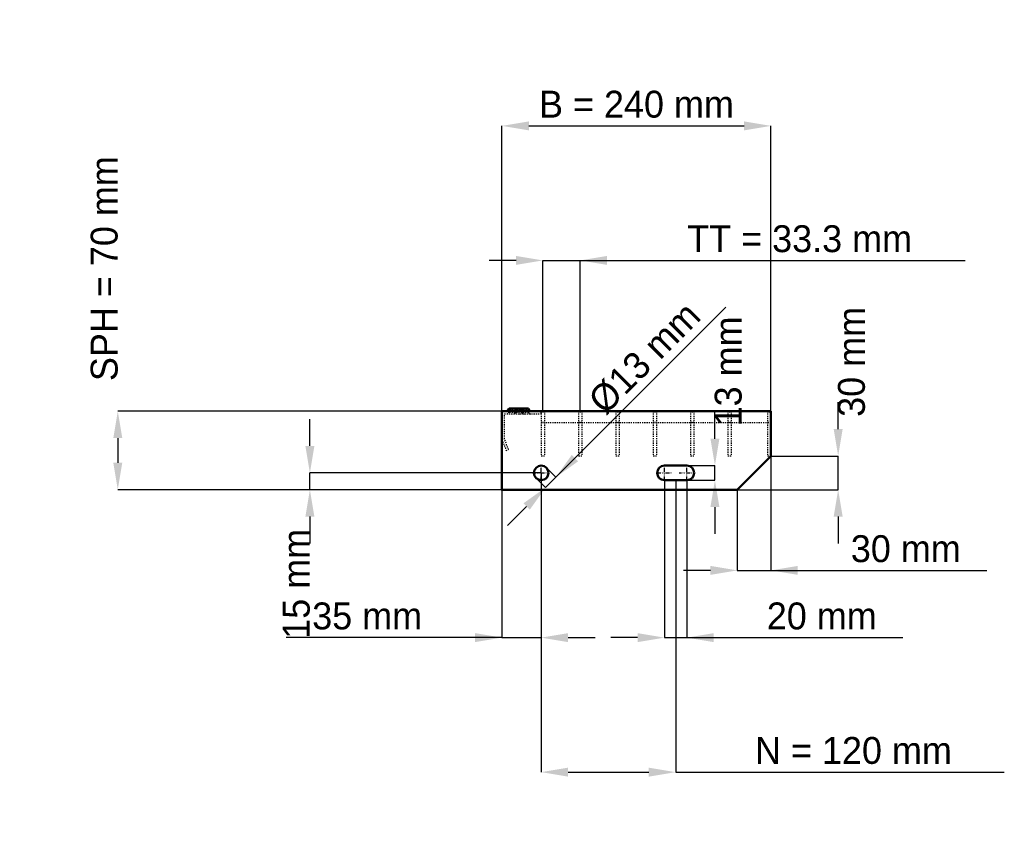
# Model space of a CAD drawing. Header units: millimetres. Extents: x -430 to 448, y -308 to 419.
import ezdxf

# ---------------------------------------------------------------- set-up
doc = ezdxf.new("R2010")
doc.units = ezdxf.units.MM
doc.linetypes.add('Center', pattern=[1.5, 0.45, -0.5, 0.05, -0.5])
doc.linetypes.add('Dashed', pattern=[2, 1, -1])
for name, color, linetype, lineweight in [('2d ConnectionPoints', 7, 'Continuous', 50), ('AM_0', 7, 'Continuous', 50), ('AM_5', 3, 'Continuous', 25), ('AM_7', 7, 'Center', 25), ('AM_9', 6, 'Dashed', 25)]:
    doc.layers.add(name, color=color, linetype=linetype, lineweight=lineweight)
doc.dimstyles.new('ISO-25', dxfattribs={"dimtxt": 2.5, "dimasz": 2.5, "dimexe": 1.25, "dimexo": 0.625, "dimtad": 1, "dimtxsty": 'Standard', "dimcen": 2.5, "dimadec": 0, "dimazin": 0, "dimtfac": 1, "dimtmove": 0, "dimatfit": 3, "dimfxl": 1, "dimarcsym": 0})

# ---------------------------------------------------------------- blocks, each defined once
blk = doc.blocks.new('1_240_3_33_33_6_VERTICAL_0_in_L10002339P340333350_0')
at = {"layer": 'AM_9'}
blk.add_line((35, 60), (240, 60), dxfattribs=at)
blk = doc.blocks.new('2_1200_350_33_33_2_6_3_FRONT_0_in_L10002339P340333350_0')
at = {"layer": 'AM_0'}
for p, q in [((6.43, 72.46), (5.01, 70)), ((6.43, 72.46), (23.57, 72.46)), ((18.99, 70), (17.57, 72.46)), ((24.99, 70), (23.57, 72.46))]:
    blk.add_line(p, q, dxfattribs=at)
at = {"layer": 'AM_7'}
for p, q in [((12, 73), (12, 67.5)), ((18, 73), (18, 67.5))]:
    blk.add_line(p, q, dxfattribs=at)
at = {"layer": 'AM_9'}
for p, q in [((7.89, 71.62), (6.3, 68.87)), ((6.43, 72.46), (7.89, 71.62)), ((22.11, 71.62), (7.89, 71.62)), ((12.43, 72.46), (11.01, 70)), ((13.89, 71.62), (12.3, 68.87)), ((12.43, 72.46), (13.89, 71.62)), ((16.11, 71.62), (17.57, 72.46)), ((17.7, 68.87), (16.11, 71.62)), ((22.11, 71.62), (23.57, 72.46)), ((23.7, 68.87), (22.11, 71.62)), ((2.25, 45.4), (2.25, 67.75)), ((2.25, 67.75), (35, 67.75)), ((23.7, 68.87), (6.3, 68.87)), ((19.28, 67.81), (21.08, 67.75)), ((35, 67.75), (35, 70)), ((0, 45), (3.64, 35)), ((5.75, 35.77), (2.25, 45.4)), ((3.64, 35), (5.75, 35.77))]:
    blk.add_line(p, q, dxfattribs=at)
blk.add_lwpolyline([(14.92, 67.75), (16.46, 67.8), (18, 67.84), (19.28, 67.81)], dxfattribs=at)
for centre, start, end in [((4.35, 70), 270, 330), ((10.35, 70), 270, 330), ((19.65, 70), 210, 270), ((25.65, 70), 210, 270)]:
    blk.add_arc(centre, 2.25, start, end, dxfattribs=at)
blk = doc.blocks.new('3_1200_0_40_33_33_3_3_HORIZONTAL_1_0_in_L10002339P340333350_0')
at = {"layer": 'AM_9'}
for p, q in [((237, 70), (237, 30)), ((240, 60), (237, 60)), ((240, 30), (237, 30))]:
    blk.add_line(p, q, dxfattribs=at)
blk = doc.blocks.new('4_1200_0_40_33_33_3_3_HORIZONTAL_2_0_in_L10002339P340333350_0')
at = {"layer": 'AM_9'}
for p, q in [((201.65, 70), (201.65, 30)), ((204.65, 70), (204.65, 30)), ((204.65, 60), (201.65, 60)), ((204.65, 30), (201.65, 30))]:
    blk.add_line(p, q, dxfattribs=at)
blk = doc.blocks.new('5_1200_0_40_33_33_3_3_HORIZONTAL_3_0_in_L10002339P340333350_0')
at = {"layer": 'AM_9'}
for p, q in [((168.32, 70), (168.32, 30)), ((171.32, 70), (171.32, 30)), ((171.32, 60), (168.32, 60)), ((171.32, 30), (168.32, 30))]:
    blk.add_line(p, q, dxfattribs=at)
blk = doc.blocks.new('6_1200_0_40_33_33_3_3_HORIZONTAL_4_0_in_L10002339P340333350_0')
at = {"layer": 'AM_9'}
for p, q in [((134.99, 70), (134.99, 30)), ((137.99, 70), (137.99, 30)), ((137.99, 60), (134.99, 60)), ((137.99, 30), (134.99, 30))]:
    blk.add_line(p, q, dxfattribs=at)
blk = doc.blocks.new('7_1200_0_40_33_33_3_3_HORIZONTAL_5_0_in_L10002339P340333350_0')
at = {"layer": 'AM_9'}
for p, q in [((101.66, 70), (101.66, 30)), ((104.66, 70), (104.66, 30)), ((104.66, 60), (101.66, 60)), ((104.66, 30), (101.66, 30))]:
    blk.add_line(p, q, dxfattribs=at)
blk = doc.blocks.new('8_1200_0_40_33_33_3_3_HORIZONTAL_6_0_in_L10002339P340333350_0')
at = {"layer": 'AM_9'}
for p, q in [((68.33, 70), (68.33, 30)), ((71.33, 70), (71.33, 30)), ((71.33, 60), (68.33, 60)), ((71.33, 30), (68.33, 30))]:
    blk.add_line(p, q, dxfattribs=at)
blk = doc.blocks.new('9_1200_0_40_33_33_3_3_HORIZONTAL_7_0_in_L10002339P340333350_0')
at = {"layer": 'AM_9'}
for p, q in [((35, 70), (35, 30)), ((38, 70), (38, 30)), ((38, 60), (35, 60)), ((38, 30), (35, 30))]:
    blk.add_line(p, q, dxfattribs=at)
blk = doc.blocks.new('10_240_1200_350_3_33_33_6_70_3_LEFT_0_in_L10002339P340333350_0')
at = {"layer": 'AM_0'}
for p, q in [((240, 70), (0, 70)), ((0, 70), (0, 0)), ((240, 30), (240, 70)), ((210, 0), (240, 30)), ((165, 21.5), (145, 21.5)), ((145, 8.5), (165, 8.5)), ((0, 0), (210, 0))]:
    blk.add_line(p, q, dxfattribs=at)
blk.add_circle((35, 15), 6.5, dxfattribs=at)
for centre, start, end in [((145, 15), 90, 270), ((165, 15), 270, 90)]:
    blk.add_arc(centre, 6.5, start, end, dxfattribs=at)
at = {"layer": 'AM_7'}
for p, q in [((35, 8.175), (35, 21.825)), ((145, 8.175), (145, 21.825)), ((165, 8.175), (165, 21.825)), ((28.175, 15), (41.825, 15)), ((138.175, 15), (151.825, 15)), ((158.175, 15), (171.825, 15))]:
    blk.add_line(p, q, dxfattribs=at)
blk = doc.blocks.new('*D11')
at = {"layer": 'AM_5', "color": 0, "lineweight": -2}
for p, q in [((0, 70), (0, 324.54)), ((24, 324.54), (216, 324.54)), ((240, 70), (240, 324.54))]:
    blk.add_line(p, q, dxfattribs=at)
at = {"layer": 'AM_5', "color": 0}
for points in [[(24, 328.54), (24, 320.54), (0, 324.54)], [(216, 320.54), (216, 328.54), (240, 324.54)]]:
    blk.add_solid(points, dxfattribs=at)
at = {"layer": 'Defpoints', "color": 0}
for p in [(240, 324.54), (0, 70), (240, 70)]:
    blk.add_point(p, dxfattribs=at)
at = {"layer": 'AM_5', "color": 0, "insert": (120, 343.74), "char_height": 24, "attachment_point": 5}
blk.add_mtext('B = 240 mm', dxfattribs=at)
blk = doc.blocks.new('*D12')
at = {"layer": 'AM_5', "color": 0, "lineweight": -2}
for p, q in [((12.5, 204.54), (-11.5, 204.54)), ((36.5, 70), (36.5, 204.54)), ((36.5, 204.54), (69.83, 204.54)), ((69.83, 70), (69.83, 204.54)), ((69.83, 204.54), (413.37, 204.54)), ((93.83, 204.54), (117.83, 204.54))]:
    blk.add_line(p, q, dxfattribs=at)
at = {"layer": 'AM_5', "color": 0}
for points in [[(12.5, 200.54), (12.5, 208.54), (36.5, 204.54)], [(93.83, 208.54), (93.83, 200.54), (69.83, 204.54)]]:
    blk.add_solid(points, dxfattribs=at)
at = {"layer": 'Defpoints', "color": 0}
for p in [(69.83, 204.54), (36.5, 70), (69.83, 70)]:
    blk.add_point(p, dxfattribs=at)
at = {"layer": 'AM_5', "color": 0, "insert": (265.6, 223.74), "char_height": 24, "attachment_point": 5}
blk.add_mtext('TT = 33.3 mm', dxfattribs=at)
blk = doc.blocks.new('*D13')
at = {"layer": 'AM_5', "color": 0, "lineweight": -2}
for p, q in [((0, 70), (-342.86, 70)), ((-342.86, 46), (-342.86, 24)), ((0, 0), (-342.86, 0))]:
    blk.add_line(p, q, dxfattribs=at)
at = {"layer": 'AM_5', "color": 0}
for points in [[(-338.86, 46), (-346.86, 46), (-342.86, 70)], [(-346.86, 24), (-338.86, 24), (-342.86, 0)]]:
    blk.add_solid(points, dxfattribs=at)
at = {"layer": 'Defpoints', "color": 0}
for p in [(0, 70), (-342.86, 0), (0, 0)]:
    blk.add_point(p, dxfattribs=at)
at = {"layer": 'AM_5', "color": 0, "insert": (-354.86, 197.2), "char_height": 24, "attachment_point": 5, "rotation": 90}
blk.add_mtext('SPH = 70 mm', dxfattribs=at)
blk = doc.blocks.new('*D14')
at = {"layer": 'AM_5', "color": 0, "lineweight": -2}
for p, q in [((-171.43, 39), (-171.43, 63)), ((35, 15), (-171.43, 15)), ((-171.43, 0), (-171.43, 15)), ((0, 0), (-171.43, 0)), ((-171.43, -24), (-171.43, -48))]:
    blk.add_line(p, q, dxfattribs=at)
at = {"layer": 'AM_5', "color": 0}
for points in [[(-175.43, 39), (-167.43, 39), (-171.43, 15)], [(-167.43, -24), (-175.43, -24), (-171.43, 0)]]:
    blk.add_solid(points, dxfattribs=at)
at = {"layer": 'Defpoints', "color": 0}
for p in [(-171.43, 15), (35, 15), (0, 0)]:
    blk.add_point(p, dxfattribs=at)
at = {"layer": 'AM_5', "color": 0, "insert": (-183.43, -84), "char_height": 24, "attachment_point": 5, "rotation": 90}
blk.add_mtext('15 mm', dxfattribs=at)
blk = doc.blocks.new('*D15')
at = {"layer": 'AM_5', "color": 0, "lineweight": -2}
for p, q in [((35, 15), (35, -132)), ((0, 0), (0, -132)), ((0, -132), (-192.69, -132)), ((-24, -132), (-48, -132)), ((0, -132), (35, -132)), ((59, -132), (83, -132))]:
    blk.add_line(p, q, dxfattribs=at)
at = {"layer": 'AM_5', "color": 0}
for points in [[(-24, -136), (-24, -128), (0, -132)], [(59, -128), (59, -136), (35, -132)]]:
    blk.add_solid(points, dxfattribs=at)
at = {"layer": 'Defpoints', "color": 0}
for p in [(35, 15), (0, 0), (35, -132)]:
    blk.add_point(p, dxfattribs=at)
at = {"layer": 'AM_5', "color": 0, "insert": (-120.34, -112.8), "char_height": 24, "attachment_point": 5}
blk.add_mtext('35 mm', dxfattribs=at)
blk = doc.blocks.new('*D16')
at = {"layer": 'AM_5', "color": 0, "lineweight": -2}
for p, q in [((145, 8.5), (145, -132)), ((165, 8.5), (165, -132)), ((121, -132), (97, -132)), ((145, -132), (165, -132)), ((165, -132), (357.69, -132)), ((189, -132), (213, -132))]:
    blk.add_line(p, q, dxfattribs=at)
at = {"layer": 'AM_5', "color": 0}
for points in [[(121, -136), (121, -128), (145, -132)], [(189, -128), (189, -136), (165, -132)]]:
    blk.add_solid(points, dxfattribs=at)
at = {"layer": 'Defpoints', "color": 0}
for p in [(145, 8.5), (165, 8.5), (165, -132)]:
    blk.add_point(p, dxfattribs=at)
at = {"layer": 'AM_5', "color": 0, "insert": (285.34, -112.8), "char_height": 24, "attachment_point": 5}
blk.add_mtext('20 mm', dxfattribs=at)
blk = doc.blocks.new('*D17')
at = {"layer": 'AM_5', "color": 0, "lineweight": -2}
for p, q in [((190, 45.5), (190, 69.5)), ((165, 21.5), (190, 21.5)), ((190, 8.5), (190, 21.5)), ((165, 8.5), (190, 8.5)), ((190, -15.5), (190, -39.5))]:
    blk.add_line(p, q, dxfattribs=at)
at = {"layer": 'AM_5', "color": 0}
for points in [[(186, 45.5), (194, 45.5), (190, 21.5)], [(194, -15.5), (186, -15.5), (190, 8.5)]]:
    blk.add_solid(points, dxfattribs=at)
at = {"layer": 'Defpoints', "color": 0}
for p in [(165, 21.5), (190, 21.5), (165, 8.5)]:
    blk.add_point(p, dxfattribs=at)
at = {"layer": 'AM_5', "color": 0, "insert": (202, 105.5), "char_height": 24, "attachment_point": 5, "rotation": 90}
blk.add_mtext('13 mm', dxfattribs=at)
blk = doc.blocks.new('*D18')
at = {"layer": 'AM_5', "color": 0, "lineweight": -2}
for p, q in [((300, 54), (300, 78)), ((240, 30), (300, 30)), ((300, 0), (300, 30)), ((210, 0), (300, 0)), ((300, -24), (300, -48))]:
    blk.add_line(p, q, dxfattribs=at)
at = {"layer": 'AM_5', "color": 0}
for points in [[(296, 54), (304, 54), (300, 30)], [(304, -24), (296, -24), (300, 0)]]:
    blk.add_solid(points, dxfattribs=at)
at = {"layer": 'Defpoints', "color": 0}
for p in [(240, 30), (300, 30), (210, 0)]:
    blk.add_point(p, dxfattribs=at)
at = {"layer": 'AM_5', "color": 0, "insert": (312, 114), "char_height": 24, "attachment_point": 5, "rotation": 90}
blk.add_mtext('30 mm', dxfattribs=at)
blk = doc.blocks.new('*D19')
at = {"layer": 'AM_5', "color": 0, "lineweight": -2}
for p, q in [((240, 30), (240, -72)), ((210, 0), (210, -72)), ((186, -72), (162, -72)), ((210, -72), (240, -72)), ((240, -72), (432.69, -72)), ((264, -72), (288, -72))]:
    blk.add_line(p, q, dxfattribs=at)
at = {"layer": 'AM_5', "color": 0}
for points in [[(186, -76), (186, -68), (210, -72)], [(264, -68), (264, -76), (240, -72)]]:
    blk.add_solid(points, dxfattribs=at)
at = {"layer": 'Defpoints', "color": 0}
for p in [(240, 30), (210, 0), (240, -72)]:
    blk.add_point(p, dxfattribs=at)
at = {"layer": 'AM_5', "color": 0, "insert": (360.34, -52.8), "char_height": 24, "attachment_point": 5}
blk.add_mtext('30 mm', dxfattribs=at)
blk = doc.blocks.new('*D20')
at = {"layer": 'AM_5', "color": 0, "lineweight": -2}
for p, q in [((35, 15), (35, -252)), ((155, 8.5), (155, -252)), ((59, -252), (131, -252)), ((155, -252), (448.26, -252))]:
    blk.add_line(p, q, dxfattribs=at)
at = {"layer": 'AM_5', "color": 0}
for points in [[(59, -248), (59, -256), (35, -252)], [(131, -256), (131, -248), (155, -252)]]:
    blk.add_solid(points, dxfattribs=at)
at = {"layer": 'Defpoints', "color": 0}
for p in [(35, 15), (155, 8.5), (155, -252)]:
    blk.add_point(p, dxfattribs=at)
at = {"layer": 'AM_5', "color": 0, "insert": (313.63, -232.8), "char_height": 24, "attachment_point": 5}
blk.add_mtext('N = 120 mm', dxfattribs=at)
blk = doc.blocks.new('*D21')
at = {"layer": 'AM_5', "color": 0, "lineweight": -2}
for p, q in [((48.08, 11.11), (199.69, 162.71)), ((65.05, 28.08), (82.02, 45.05)), ((39.6, 19.6), (48.08, 11.11)), ((30.4, 10.4), (38.89, 1.92)), ((38.89, 1.92), (48.08, 11.11)), ((21.92, -15.05), (4.95, -32.02))]:
    blk.add_line(p, q, dxfattribs=at)
at = {"layer": 'AM_5', "color": 0}
for points in [[(62.22, 30.91), (67.88, 25.25), (48.08, 11.11)], [(24.75, -17.88), (19.09, -12.22), (38.89, 1.92)]]:
    blk.add_solid(points, dxfattribs=at)
at = {"layer": 'Defpoints', "color": 0}
for p in [(39.6, 19.6), (30.4, 10.4), (48.08, 11.11)]:
    blk.add_point(p, dxfattribs=at)
at = {"layer": 'AM_5', "color": 0, "insert": (127.28, 117.46), "char_height": 24, "attachment_point": 5, "rotation": 45}
blk.add_mtext('Ø13 mm', dxfattribs=at)

msp = doc.modelspace()

# ---------------------------------------------------------------- linework, layer by layer
at = {"layer": '2d ConnectionPoints'}
for p in [(0, 70), (0, 70), (0, 70), (0, 70), (0, 70), (0, 70), (35, 70), (36.5, 70), (36.5, 70), (69.83, 70), (69.83, 70), (103.16, 70), (103.16, 70), (136.49, 70), (136.49, 70), (169.82, 70), (169.82, 70), (203.15, 70), (203.15, 70), (238.5, 70), (0, 0), (0, 0)]:
    msp.add_point(p, dxfattribs=at)

# ---------------------------------------------------------------- block references
for name in ['2_1200_350_33_33_2_6_3_FRONT_0_in_L10002339P340333350_0', '10_240_1200_350_3_33_33_6_70_3_LEFT_0_in_L10002339P340333350_0', '9_1200_0_40_33_33_3_3_HORIZONTAL_7_0_in_L10002339P340333350_0', '8_1200_0_40_33_33_3_3_HORIZONTAL_6_0_in_L10002339P340333350_0', '7_1200_0_40_33_33_3_3_HORIZONTAL_5_0_in_L10002339P340333350_0', '6_1200_0_40_33_33_3_3_HORIZONTAL_4_0_in_L10002339P340333350_0', '5_1200_0_40_33_33_3_3_HORIZONTAL_3_0_in_L10002339P340333350_0', '4_1200_0_40_33_33_3_3_HORIZONTAL_2_0_in_L10002339P340333350_0', '3_1200_0_40_33_33_3_3_HORIZONTAL_1_0_in_L10002339P340333350_0', '1_240_3_33_33_6_VERTICAL_0_in_L10002339P340333350_0']:
    msp.add_blockref(name, (0, 0))

# ---------------------------------------------------------------- dimensions: what is measured, and where the dimension line sits
at = {"layer": 'AM_5'}
for base, p1, p2, text, picture, middle in [((240, 324.544), (0, 70), (240, 70), 'B = 240 mm', '*D11', (120, 324.544)), ((69.83, 204.544), (36.5, 70), (69.83, 70), 'TT = 33.3 mm', '*D12', (265.601, 204.544)), ((240, -72), (210, 0), (240, 30), '30 mm', '*D19', (360.343, -72)), ((35, -132), (0, 0), (35, 15), '35 mm', '*D15', (-120.343, -132)), ((155, -252), (35, 15), (155, 8.5), 'N = 120 mm', '*D20', (313.629, -252)), ((165, -132), (145, 8.5), (165, 8.5), '20 mm', '*D16', (285.343, -132))]:
    dim = msp.add_linear_dim(base=base, p1=p1, p2=p2, text=text, dimstyle='ISO-25', override={"dimtxt": 24, "dimasz": 24, "dimexe": 0, "dimexo": 0, "dimgap": 7.2}, dxfattribs=at)
    dim.commit()
    dim.dimension.update_dxf_attribs({"geometry": picture, "text_midpoint": middle, "dimtype": 160})
for base, p1, p2, text, picture, middle in [((-342.857, 0), (0, 70), (0, 0), 'SPH = 70 mm', '*D13', (-354.857, 197.2)), ((300, 30), (210, 0), (240, 30), '30 mm', '*D18', (312, 114)), ((190, 21.5), (165, 8.5), (165, 21.5), '13 mm', '*D17', (202, 105.5)), ((-171.429, 15), (0, 0), (35, 15), '15 mm', '*D14', (-183.429, -84))]:
    dim = msp.add_linear_dim(base=base, p1=p1, p2=p2, angle=90, text=text, dimstyle='ISO-25', override={"dimtxt": 24, "dimasz": 24, "dimexe": 0, "dimexo": 0, "dimgap": 7.2}, dxfattribs=at)
    dim.commit()
    dim.dimension.update_dxf_attribs({"geometry": picture, "text_midpoint": middle, "dimtype": 160, "text_rotation": 90})
dim = msp.add_linear_dim(base=(48.081, 11.111), p1=(30.404, 10.404), p2=(39.596, 19.596), angle=45, text='Ø13 mm', dimstyle='ISO-25', override={"dimtxt": 24, "dimasz": 24, "dimexe": 0, "dimexo": 0, "dimgap": 7.2}, dxfattribs=at)
dim.commit()
dim.dimension.update_dxf_attribs({"geometry": '*D21', "text_midpoint": (140.854, 103.883), "dimtype": 161})

doc.saveas('drawing.dxf')
